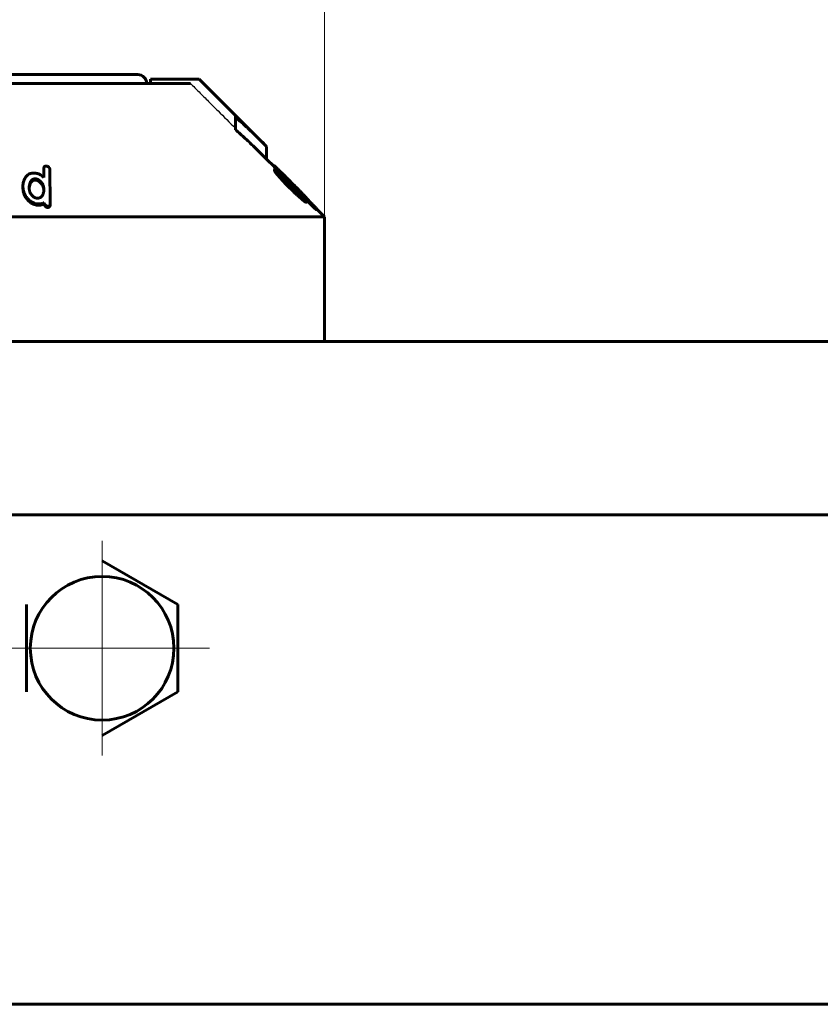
# Model space of a CAD drawing. Header units: millimetres. Extents: x 0 to 841, y 0 to 594.
# Tile 14 of 26: x 224 to 269, y 340 to 395. Entities that reach past the tile are written whole.
import ezdxf

# ---------------------------------------------------------------- set-up
doc = ezdxf.new("R2010")
doc.units = ezdxf.units.MM
for name, pattern in [('K5LT-1', [0]), ('K5LT_AXLED', [12, 7.5, -1.5, 1.5, -1.5]), ('K5LT_BASIC', [0]), ('K5LT_THIN', [0])]:
    doc.linetypes.add(name, pattern=pattern)
doc.layers.add('Системный слой', color=7, linetype='Continuous')
doc.layers.add('Системный слой (1)', color=251, linetype='Continuous', true_color=0x6c6c6c)
doc.styles.add('KDIMTEXTSTYLE', font='txt', dxfattribs={"width": 0.96, "oblique": 15, "height": 5})
doc.styles.add('KTEXTSTYLE', font='txt', dxfattribs={"width": 0.96, "height": 5})
doc.dimstyles.new('KDIMSTYLE (0.50)', dxfattribs={"dimtxt": 5, "dimasz": 1, "dimexe": 2, "dimexo": 0, "dimgap": 1, "dimtad": 1, "dimlfac": 2, "dimtxsty": 'KDIMTEXTSTYLE', "dimsah": 1, "dimcen": 0, "dimdle": 1, "dimadec": 0, "dimazin": 0, "dimtfac": 0.667, "dimtmove": 0, "dimatfit": 3, "dimfxl": 1, "dimtvp": 1, "dimtolj": 1, "dimtzin": 0, "dimarcsym": 0})

# ---------------------------------------------------------------- blocks, each defined once
blk = doc.blocks.new('U1')
at = {"layer": 'Системный слой (1)', "color": 150, "linetype": 'K5LT_BASIC', "lineweight": 60, "true_color": 0x0080ff}
for p, q in [((238.608, 386.662), (238.19, 387.081)), ((241.44, 383.831), (240.992, 384.278))]:
    blk.add_line(p, q, dxfattribs=at)
blk = doc.blocks.new('U3')
at = {"layer": 'Системный слой (1)', "color": 150, "linetype": 'K5LT_BASIC', "lineweight": 60, "true_color": 0x0080ff}
for p, q in [((211.94, 391.831), (221.44, 391.831)), ((221.44, 391.831), (230.94, 391.831))]:
    blk.add_line(p, q, dxfattribs=at)
blk = doc.blocks.new('U5')
at = {"layer": 'Системный слой (1)', "color": 150, "linetype": 'K5LT_BASIC', "lineweight": 60, "true_color": 0x0080ff}
for p, q in [((238.78, 386.416), (238.8, 386.396)), ((240.302, 384.901), (240.839, 384.366))]:
    blk.add_line(p, q, dxfattribs=at)
blk = doc.blocks.new('U10')
at = {"layer": 'Системный слой (1)', "color": 150, "linetype": 'K5LT_BASIC', "lineweight": 60, "true_color": 0x0080ff}
for p, q in [((224.842, 385.483), (224.841, 385.455)), ((224.841, 385.455), (224.841, 385.427)), ((224.849, 385.51), (224.842, 385.483))]:
    blk.add_line(p, q, dxfattribs=at)
blk = doc.blocks.new('U16')
at = {"layer": 'Системный слой (1)', "color": 150, "linetype": 'K5LT_BASIC', "lineweight": 60, "true_color": 0x0080ff}
for p, q in [((240.407, 384.912), (240.408, 384.911)), ((240.408, 384.911), (240.409, 384.909)), ((240.409, 384.909), (240.409, 384.908))]:
    blk.add_line(p, q, dxfattribs=at)
blk = doc.blocks.new('U17')
at = {"layer": 'Системный слой (1)', "color": 150, "linetype": 'K5LT_BASIC', "lineweight": 60, "true_color": 0x0080ff}
for p, q in [((238.608, 386.641), (238.612, 386.633)), ((238.612, 386.633), (238.625, 386.617)), ((238.625, 386.617), (238.646, 386.592))]:
    blk.add_line(p, q, dxfattribs=at)
blk = doc.blocks.new('U23')
at = {"layer": 'Системный слой (1)', "color": 150, "linetype": 'K5LT_BASIC', "lineweight": 60, "true_color": 0x0080ff}
for p, q in [((239.828, 385.295), (239.742, 385.385)), ((239.911, 385.207), (239.828, 385.295)), ((239.988, 385.122), (239.911, 385.207))]:
    blk.add_line(p, q, dxfattribs=at)
blk = doc.blocks.new('U26')
at = {"layer": 'Системный слой (1)', "color": 150, "linetype": 'K5LT_BASIC', "lineweight": 60, "true_color": 0x0080ff}
for p, q in [((239.225, 385.891), (239.06, 386.037)), ((239.405, 385.72), (239.225, 385.891)), ((239.589, 385.54), (239.405, 385.72))]:
    blk.add_line(p, q, dxfattribs=at)
blk = doc.blocks.new('D0')
at = {"layer": 'Системный слой (1)'}
for points in [[(205.94, 396.86), (206.44, 397.518), (201.44, 396.86), (206.44, 396.202)], [(236.44, 396.202), (241.44, 396.86), (236.44, 397.518), (236.94, 396.86)]]:
    blk.add_hatch(color=7, dxfattribs=at).paths.add_polyline_path(points)
at = {"layer": 'Системный слой (1)', "color": 7, "linetype": 'K5LT_THIN', "lineweight": 18}
for p, q in [((201.44, 383.831), (201.44, 398.86)), ((241.44, 383.831), (241.44, 398.86)), ((201.44, 396.86), (206.44, 397.518)), ((206.44, 397.518), (205.94, 396.86)), ((236.94, 396.86), (236.44, 397.518)), ((236.44, 397.518), (241.44, 396.86)), ((206.44, 396.202), (201.44, 396.86)), ((201.44, 396.86), (241.44, 396.86)), ((205.94, 396.86), (206.44, 396.202)), ((241.44, 396.86), (236.44, 396.202)), ((236.44, 396.202), (236.94, 396.86))]:
    blk.add_line(p, q, dxfattribs=at)
blk.add_wipeout([(217.355, 397.86), (217.355, 405.242), (225.198, 405.242), (225.198, 397.86)]).dxf.layer = 'Системный слой (1)'
at = {"layer": 'Системный слой (1)', "color": 7, "insert": (217.355, 404.447), "char_height": 5, "attachment_point": 1, "style": 'KTEXTSTYLE'}
blk.add_mtext('\\fArial|b0|c204|p34;\\H5.0;\\W1.000;\\Q15;\\fGOST Type AU|b0|i0|c204|p34;\\Q15;\\W0.960;80', dxfattribs=at)
blk = doc.blocks.new('KDIMARROW_01')
at = {"layer": 'Системный слой'}
blk.add_hatch(color=0, dxfattribs=at).paths.add_polyline_path([(-5, -0.658), (0, 0), (-5, 0.658), (-4.5, 0)])
at = {"layer": 'Системный слой', "color": 0, "linetype": 'K5LT_THIN', "lineweight": 18}
for p, q in [((-4.5, 0), (-5, 0.658)), ((-5, 0.658), (0, 0)), ((0, 0), (-5, -0.658)), ((-5, -0.658), (-4.5, 0))]:
    blk.add_line(p, q, dxfattribs=at)
at = {"layer": 'Системный слой (1)', "color": 0, "linetype": 'K5LT_THIN', "lineweight": 18}
blk.add_line((644.225, 310.581), (643.725, 310.581), dxfattribs=at)
blk = doc.blocks.new('U33')
at = {"layer": 'Системный слой (1)', "color": 30, "linetype": 'K5LT_AXLED', "lineweight": 18, "true_color": 0xff8000}
for q in [(228.94, 365.618), (222.902, 359.581), (234.977, 359.581), (228.94, 353.543)]:
    blk.add_line((228.94, 359.581), q, dxfattribs=at)

msp = doc.modelspace()

# ---------------------------------------------------------------- linework, layer by layer
at = {"layer": 'Системный слой (1)', "color": 150, "linetype": 'K5LT_BASIC', "lineweight": 60, "true_color": 0x0080ff}
for p, q in [((234.3672, 391.5806), (231.6522, 391.5806)), ((231.6522, 391.3306), (231.6522, 391.5806)), ((234.3672, 391.5806), (234.3968, 391.5806)), ((238.1897, 387.7877), (234.3968, 391.5806)), ((222.3147, 391.3306), (233.909, 391.3306)), ((236.4397, 389.436), (236.4397, 389.5122)), ((236.4397, 388.7289), (236.4397, 389.436)), ((238.1897, 387.0806), (238.1897, 387.7877)), ((225.6676, 386.0676), (225.6676, 386.5824)), ((226.0002, 386.4982), (226.0189, 384.5861)), ((238.608, 386.6413), (238.608, 386.712)), ((238.6353, 386.4227), (238.6353, 386.4934)), ((238.6455, 386.6306), (238.6455, 386.6367)), ((238.6455, 386.5599), (238.6455, 386.6306)), ((238.7172, 386.2872), (238.7172, 386.3579)), ((238.7803, 386.5136), (238.7803, 386.5143)), ((238.9082, 386.4061), (238.9082, 386.4182)), ((225.272, 385.885), (225.272, 385.9557)), ((225.4613, 385.7638), (225.4613, 385.8346)), ((225.6591, 386.0514), (225.6676, 386.0676)), ((239.0037, 386.1047), (239.0037, 386.1519)), ((239.3277, 386.0129), (239.4726, 385.868)), ((239.4658, 385.8305), (239.3942, 385.902)), ((239.4726, 385.868), (239.6074, 385.7333)), ((224.4892, 385.5299), (224.4892, 385.5568)), ((224.4892, 385.4592), (224.4892, 385.5299)), ((224.8405, 385.4331), (224.8405, 385.4851)), ((224.8491, 385.51), (224.8491, 385.5807)), ((225.6591, 385.4128), (225.6591, 385.2733)), ((239.5443, 385.6933), (239.5886, 385.6503)), ((239.5647, 385.7326), (239.5647, 385.7713)), ((239.5886, 385.5402), (239.5886, 385.6109)), ((239.7421, 385.3845), (239.7421, 385.4552)), ((240.032, 385.2901), (240.032, 385.2885)), ((224.7962, 384.7329), (224.7962, 384.8037)), ((240.0558, 384.9202), (240.0558, 384.9909)), ((240.0831, 385.0708), (240.0831, 385.0579)), ((240.3441, 384.9543), (240.3884, 384.9107)), ((240.3884, 384.9107), (240.7312, 384.5687)), ((240.4071, 384.9169), (240.4071, 384.9157)), ((240.4071, 384.892), (240.4071, 384.9157)), ((240.4088, 384.8903), (240.4088, 384.9085)), ((240.4242, 384.656), (240.4242, 384.7267)), ((225.2447, 384.4902), (225.2447, 384.5609)), ((225.6591, 384.5542), (225.6591, 384.6249)), ((225.8484, 384.3708), (225.8484, 384.4415)), ((226.0189, 384.5154), (226.0189, 384.5861)), ((240.9921, 384.2972), (240.9921, 384.2966)), ((240.9921, 384.2259), (240.9921, 384.2966)), ((201.4397, 383.8306), (241.4397, 383.8306)), ((241.4397, 376.8306), (241.4397, 383.8306)), ((336.8897, 376.8306), (105.9897, 376.8306)), ((336.8897, 367.0806), (105.9897, 367.0806)), ((228.9397, 364.4881), (233.1897, 362.0343)), ((224.6897, 357.1269), (224.6897, 362.0343)), ((233.1897, 362.0343), (233.1897, 357.1269)), ((233.1897, 357.1269), (228.9397, 354.6731)), ((336.8897, 339.5633), (105.9897, 339.5633))]:
    msp.add_line(p, q, dxfattribs=at)
msp.add_circle((228.9397, 359.5806), 4.0375, dxfattribs=at)
msp.add_arc((230.9397, 391.3306), 0.5, 0, 90, dxfattribs=at)
at = {"layer": 'Системный слой (1)', "color": 7, "linetype": 'K5LT-1'}
for points, knots in [([(236.4397, 389.5122), (235.8564, 390.0945), (235.1656, 390.784), (234.4747, 391.4733), (234.3672, 391.5806)], [0, 0, 0, 0, 1.6500225, 1.9540229, 1.9540229, 1.9540229, 1.9540229]), ([(233.909, 391.3306), (234.0689, 391.1711), (234.4079, 390.8328), (234.9231, 390.3188), (235.6068, 389.6365), (236.1113, 389.1329), (236.4397, 388.8051)], [0, 0, 0, 0, 1.2764085, 2.7073425, 4.1135239, 6.7363801, 6.7363801, 6.7363801, 6.7363801])]:
    msp.add_open_spline(points, degree=3, knots=knots, dxfattribs=at)
at = {"layer": 'Системный слой (1)', "color": 150, "linetype": 'K5LT_BASIC', "lineweight": 60, "true_color": 0x0080ff}
for points, knots in [([(238.1897, 387.7877), (237.9239, 388.0535), (237.4274, 388.5383), (236.8408, 389.0808), (236.5226, 389.3632), (236.4397, 389.436)], [0, 0, 0, 0, 2.7854933, 5.164573, 6, 6, 6, 6]), ([(236.4397, 388.7289), (236.6228, 388.5682), (236.8999, 388.3188), (237.2786, 387.9665), (237.6815, 387.5833), (237.9874, 387.2828), (238.1897, 387.0806)], [0, 0, 0, 0, 2.1517506, 3.2805996, 4.5266543, 7, 7, 7, 7]), ([(225.8484, 386.6841), (225.8298, 386.6863), (225.7992, 386.6884), (225.7669, 386.6859), (225.7489, 386.6826), (225.7358, 386.6793), (225.7204, 386.6736), (225.7052, 386.6651), (225.6925, 386.6544), (225.6831, 386.6426), (225.6721, 386.6224), (225.6681, 386.6019), (225.6676, 386.5855), (225.6676, 386.5824)], [0, 0, 0, 0, 2.7328498, 4.4024358, 4.8860917, 5.5974294, 6.5575957, 7.6069632, 8.6652401, 9.6874935, 10.5965137, 13.3674121, 14, 14, 14, 14]), ([(226.0002, 386.4982), (226.0002, 386.5092), (225.9984, 386.5275), (225.99, 386.5559), (225.9778, 386.5804), (225.9614, 386.6025), (225.9441, 386.6209), (225.9104, 386.6504), (225.8758, 386.6708), (225.8484, 386.6841)], [0, 0, 0, 0, 1.5751464, 2.5858295, 3.9913733, 5.0646702, 5.8860252, 6.8842309, 10, 10, 10, 10]), ([(238.8792, 386.4592), (238.8338, 386.5039), (238.7801, 386.5564), (238.7122, 386.6217), (238.6716, 386.6602), (238.6383, 386.6905), (238.6202, 386.7057), (238.6103, 386.7129), (238.608, 386.7131), (238.608, 386.712)], [0, 0, 0, 0, 3.3231368, 4.0542281, 5.8369085, 7.2016591, 8.1673343, 9.0090737, 10, 10, 10, 10]), ([(238.608, 386.712), (238.608, 386.7108), (238.6101, 386.7069), (238.6188, 386.6951), (238.6341, 386.6762), (238.6633, 386.6426), (238.7114, 386.589), (238.7527, 386.544), (238.7803, 386.5143)], [0, 0, 0, 0, 1.2680834, 1.8469668, 3.1290281, 4.7834343, 6.3234585, 9, 9, 9, 9]), ([(239.3191, 385.9153), (239.2791, 385.9539), (239.2013, 386.0286), (239.0897, 386.1344), (238.9918, 386.2256), (238.9037, 386.306), (238.8348, 386.367), (238.777, 386.4161), (238.733, 386.4515), (238.6954, 386.4791), (238.6681, 386.496), (238.6442, 386.5062), (238.636, 386.5023), (238.6353, 386.4946), (238.6353, 386.4934)], [0, 0, 0, 0, 2.0018825, 3.835557, 5.5087423, 6.9533745, 8.4550851, 9.3010844, 10.4060753, 11.3530698, 12.2436656, 13.1190688, 14.7119622, 15, 15, 15, 15]), ([(238.6353, 386.4934), (238.6353, 386.4875), (238.6409, 386.4714), (238.6669, 386.4271), (238.6957, 386.3865), (238.7172, 386.3579)], [0, 0, 0, 0, 1.8315485, 3.2850548, 6, 6, 6, 6]), ([(238.6353, 386.4227), (238.6353, 386.4168), (238.6409, 386.4007), (238.6669, 386.3564), (238.6957, 386.3158), (238.7172, 386.2872)], [0, 0, 0, 0, 1.8315485, 3.2850548, 6, 6, 6, 6]), ([(238.7803, 386.5136), (238.7645, 386.5293), (238.7451, 386.5484), (238.7241, 386.5687), (238.7148, 386.5776), (238.7039, 386.5879), (238.6911, 386.5998), (238.678, 386.6116), (238.6667, 386.6213), (238.6544, 386.6312), (238.6485, 386.6351), (238.6455, 386.6367)], [0, 0, 0, 0, 3.1660188, 3.7653099, 4.3073282, 5.1123983, 6.1108278, 7.2709667, 8.4898763, 9.6075726, 12, 12, 12, 12]), ([(238.6455, 386.6306), (238.6564, 386.6184), (238.6775, 386.5948), (238.71, 386.5594), (238.7435, 386.5241), (238.7671, 386.4999), (238.7803, 386.4869)], [0, 0, 0, 0, 2.1490238, 3.8980595, 5.3130708, 7, 7, 7, 7]), ([(238.6455, 386.5599), (238.6564, 386.5477), (238.6775, 386.5241), (238.71, 386.4887), (238.7435, 386.4534), (238.7671, 386.4292), (238.7803, 386.4162)], [0, 0, 0, 0, 2.1490238, 3.8980595, 5.3130708, 7, 7, 7, 7]), ([(238.7172, 386.3579), (238.7519, 386.3146), (238.8131, 386.2406), (238.9096, 386.1292), (239.011, 386.0159), (239.109, 385.9104), (239.2029, 385.8121), (239.3189, 385.6926), (239.4173, 385.5942), (239.4897, 385.5232)], [0, 0, 0, 0, 1.8435374, 2.97405, 4.1747934, 5.9171181, 6.6405628, 7.5493135, 10, 10, 10, 10]), ([(239.3277, 386.0129), (239.2748, 386.0657), (239.1847, 386.1556), (239.0484, 386.2913), (238.9517, 386.3875), (238.8928, 386.4458), (238.8792, 386.4592)], [0, 0, 0, 0, 2.4182588, 4.1276742, 6.3305724, 7, 7, 7, 7]), ([(238.9082, 386.4182), (238.9064, 386.4196), (238.9033, 386.4218), (238.8991, 386.4248), (238.8958, 386.427), (238.8934, 386.4285), (238.892, 386.4292), (238.8913, 386.4295), (238.8911, 386.4294), (238.8911, 386.4293)], [0, 0, 0, 0, 2.5127459, 4.3179605, 6.3169207, 7.7758509, 8.785342, 9.49352, 10, 10, 10, 10]), ([(239.3942, 385.902), (239.3521, 385.9445), (239.2963, 386.0009), (239.211, 386.0876), (239.1516, 386.1483), (239.0822, 386.2198), (239.0378, 386.266), (238.9945, 386.3116), (238.9699, 386.3378), (238.9474, 386.3622), (238.9288, 386.3826), (238.9111, 386.4025), (238.8982, 386.418), (238.8923, 386.4261), (238.8911, 386.4286), (238.8911, 386.4293)], [0, 0, 0, 0, 3.1964088, 4.1872223, 6.4810631, 7.7860782, 9.7212549, 10.1616456, 11.6214031, 12.0389677, 12.5633552, 13.7673533, 14.5395044, 15.3087377, 16, 16, 16, 16]), ([(239.5647, 385.7713), (239.5159, 385.8201), (239.4507, 385.8852), (239.3409, 385.9946), (239.2674, 386.0677), (239.1692, 386.1652), (239.109, 386.2246), (239.0382, 386.294), (238.9838, 386.3469), (238.9354, 386.3931), (238.9134, 386.4134), (238.9082, 386.4182)], [0, 0, 0, 0, 2.5053226, 3.3041716, 5.5737908, 6.2661218, 8.4016977, 8.7442449, 10.1850175, 11.5401986, 12, 12, 12, 12]), ([(224.8132, 386.2322), (224.7771, 386.2057), (224.7179, 386.1548), (224.6483, 386.0746), (224.597, 385.9977), (224.5621, 385.9286), (224.5368, 385.864), (224.5007, 385.7458), (224.4892, 385.6404), (224.4892, 385.5568)], [0, 0, 0, 0, 1.5602902, 2.7833286, 3.9478115, 5.0927719, 5.8016394, 6.686793, 10, 10, 10, 10]), ([(225.318, 386.2604), (225.2807, 386.2686), (225.2182, 386.28), (225.145, 386.2874), (225.0944, 386.2898), (225.0522, 386.29), (224.9991, 386.2869), (224.9476, 386.2795), (224.8894, 386.2654), (224.847, 386.2495), (224.8198, 386.2358), (224.8132, 386.2322)], [0, 0, 0, 0, 2.5495058, 4.2047117, 4.9236654, 5.9584787, 7.0663481, 8.5856904, 9.6060976, 11.4108297, 12, 12, 12, 12]), ([(224.8491, 385.5807), (224.8538, 385.6123), (224.8632, 385.662), (224.8822, 385.7271), (224.9001, 385.7737), (224.9185, 385.8107), (224.9399, 385.8455), (224.9645, 385.8776), (224.9971, 385.9084), (225.028, 385.9295), (225.0587, 385.9449), (225.094, 385.9576), (225.1352, 385.9653), (225.1741, 385.9671), (225.2181, 385.9653), (225.2496, 385.9605), (225.272, 385.9557)], [0, 0, 0, 0, 2.8843157, 4.4557718, 5.933348, 7.2556845, 8.0457761, 9.4403453, 10.6340638, 11.6510391, 12.2981366, 13.1330488, 14.2599576, 15.0503313, 15.5945437, 17, 17, 17, 17]), ([(224.8491, 385.51), (224.8538, 385.5416), (224.8632, 385.5912), (224.8822, 385.6564), (224.9001, 385.703), (224.9185, 385.74), (224.9399, 385.7748), (224.9645, 385.8069), (224.9971, 385.8377), (225.028, 385.8588), (225.0587, 385.8742), (225.094, 385.8868), (225.1352, 385.8946), (225.1741, 385.8963), (225.2181, 385.8946), (225.2496, 385.8898), (225.272, 385.885)], [0, 0, 0, 0, 2.8843157, 4.4557718, 5.933348, 7.2556845, 8.0457761, 9.4403453, 10.6340638, 11.6510391, 12.2981366, 13.1330488, 14.2599576, 15.0503313, 15.5945437, 17, 17, 17, 17]), ([(225.4613, 385.8346), (225.4475, 385.8481), (225.4252, 385.8672), (225.3905, 385.8921), (225.3611, 385.9107), (225.3213, 385.933), (225.2912, 385.9473), (225.272, 385.9557)], [0, 0, 0, 0, 2.1961175, 3.2578364, 4.5889925, 5.8722295, 8, 8, 8, 8]), ([(225.4613, 385.7638), (225.4475, 385.7774), (225.4252, 385.7965), (225.3905, 385.8214), (225.3611, 385.84), (225.3213, 385.8623), (225.2912, 385.8766), (225.272, 385.885)], [0, 0, 0, 0, 2.1961175, 3.2578364, 4.5889925, 5.8722295, 8, 8, 8, 8]), ([(225.6591, 386.0514), (225.6351, 386.0737), (225.5846, 386.1168), (225.5149, 386.1655), (225.456, 386.1998), (225.3966, 386.2302), (225.35, 386.2494), (225.318, 386.2604)], [0, 0, 0, 0, 2.0803223, 4.1321219, 5.125435, 6.0909518, 8, 8, 8, 8]), ([(225.6591, 385.4128), (225.6591, 385.4389), (225.656, 385.4788), (225.6439, 385.5384), (225.6274, 385.5917), (225.6006, 385.6517), (225.5684, 385.7061), (225.5235, 385.7681), (225.4873, 385.8087), (225.4613, 385.8346)], [0, 0, 0, 0, 1.8174629, 2.7474941, 4.0940544, 5.4809158, 6.9084088, 7.9563778, 10, 10, 10, 10]), ([(238.7172, 386.2872), (238.7519, 386.2439), (238.8131, 386.1699), (238.9096, 386.0585), (239.011, 385.9452), (239.109, 385.8397), (239.2029, 385.7414), (239.3189, 385.6219), (239.4173, 385.5235), (239.4897, 385.4525)], [0, 0, 0, 0, 1.8435374, 2.97405, 4.1747934, 5.9171181, 6.6405628, 7.5493135, 10, 10, 10, 10]), ([(239.0037, 386.1519), (238.9952, 386.1573), (238.9852, 386.163), (238.9748, 386.167), (238.9694, 386.1676), (238.9679, 386.1653), (238.9679, 386.1635)], [0, 0, 0, 0, 2.9387721, 3.8514313, 5.5116802, 7, 7, 7, 7]), ([(239.3191, 385.757), (239.2844, 385.7931), (239.2186, 385.8622), (239.1473, 385.939), (239.0932, 385.9989), (239.0643, 386.0316), (239.0318, 386.0697), (239.013, 386.0926), (238.9964, 386.1142), (238.9846, 386.1302), (238.9733, 386.1476), (238.9684, 386.1585), (238.9679, 386.1626), (238.9679, 386.1635)], [0, 0, 0, 0, 3.140996, 5.9394598, 6.7499854, 8.5653205, 9.0001654, 10.5106409, 10.9610219, 11.5572458, 12.5725185, 13.6387321, 14, 14, 14, 14]), ([(239.5886, 385.6109), (239.5377, 385.6614), (239.4506, 385.7472), (239.3476, 385.8464), (239.284, 385.9068), (239.2413, 385.9466), (239.1813, 386.0021), (239.114, 386.0623), (239.0487, 386.1172), (239.0172, 386.1418), (239.0037, 386.1519)], [0, 0, 0, 0, 2.7089094, 4.5645255, 5.429396, 6.1038849, 6.8602405, 8.7143108, 9.9318819, 11, 11, 11, 11]), ([(239.5357, 385.7029), (239.5336, 385.705), (239.5234, 385.7151), (239.4841, 385.7536), (239.4141, 385.8223), (239.3521, 385.883), (239.3191, 385.9153)], [0, 0, 0, 0, 0.2101098, 0.9893824, 3.8048755, 7, 7, 7, 7]), ([(239.4658, 385.8305), (239.5026, 385.794), (239.5705, 385.7268), (239.6883, 385.6108), (239.7686, 385.5325), (239.8171, 385.4854)], [0, 0, 0, 0, 1.8711976, 3.4454128, 6, 6, 6, 6]), ([(224.4892, 385.5299), (224.4892, 385.465), (224.4979, 385.3686), (224.5257, 385.2563), (224.5487, 385.1869), (224.5739, 385.1244), (224.6121, 385.0476), (224.6598, 384.9697), (224.7221, 384.8855), (224.7685, 384.8327), (224.7962, 384.8037)], [0, 0, 0, 0, 2.8750632, 4.2264595, 4.9371338, 5.9493769, 7.0079315, 8.4023173, 9.5393901, 11, 11, 11, 11]), ([(224.4892, 385.4592), (224.4892, 385.3943), (224.4979, 385.2979), (224.5257, 385.1856), (224.5487, 385.1161), (224.5739, 385.0537), (224.6121, 384.9769), (224.6598, 384.899), (224.7221, 384.8148), (224.7685, 384.7619), (224.7962, 384.7329)], [0, 0, 0, 0, 2.8750632, 4.2264595, 4.9371338, 5.9493769, 7.0079315, 8.4023173, 9.5393901, 11, 11, 11, 11]), ([(224.8491, 385.5807), (224.8488, 385.5808), (224.8483, 385.5807), (224.8479, 385.5804), (224.8475, 385.5801), (224.8472, 385.5798), (224.8469, 385.5794), (224.8466, 385.5789), (224.8462, 385.578), (224.8456, 385.5764), (224.845, 385.5743), (224.8444, 385.5712), (224.8436, 385.5663), (224.8426, 385.5578), (224.8418, 385.5463), (224.841, 385.5295), (224.8406, 385.509), (224.8405, 385.493), (224.8405, 385.4851)], [0, 0, 0, 0, 0.1295773, 0.2234207, 0.2838165, 0.3588664, 0.4458753, 0.5537203, 0.6792581, 0.9952895, 1.5576671, 1.973509, 2.8899859, 4.4553566, 7.0140831, 9.665658, 14.349068, 19, 19, 19, 19]), ([(224.8405, 385.4331), (224.8405, 385.4034), (224.8446, 385.3528), (224.861, 385.2816), (224.8828, 385.2207), (224.9115, 385.1622), (224.9507, 385.0992), (224.9961, 385.041), (225.0322, 385.0022), (225.0469, 384.9874)], [0, 0, 0, 0, 1.9463654, 3.2755057, 4.6106772, 5.9157481, 7.1531002, 8.8890014, 10, 10, 10, 10]), ([(225.2004, 384.8957), (225.2279, 384.8902), (225.273, 384.884), (225.331, 384.8839), (225.3752, 384.8886), (225.4139, 384.8975), (225.4465, 384.9097), (225.4744, 384.9237), (225.5008, 384.9407), (225.5274, 384.9628), (225.5521, 384.9892), (225.574, 385.0185), (225.5924, 385.0492), (225.6125, 385.0902), (225.6324, 385.1442), (225.6487, 385.2089), (225.6562, 385.253), (225.6591, 385.2733)], [0, 0, 0, 0, 1.7472985, 2.7965654, 3.6526451, 4.6329311, 5.4653309, 6.1131352, 6.9398447, 7.8798969, 8.8864617, 9.9442735, 11.0079935, 12.0163459, 13.982244, 16.1483756, 18, 18, 18, 18]), ([(225.6591, 385.3421), (225.6591, 385.3682), (225.656, 385.4081), (225.6439, 385.4677), (225.6274, 385.521), (225.6006, 385.581), (225.5684, 385.6354), (225.5235, 385.6974), (225.4873, 385.738), (225.4613, 385.7638)], [0, 0, 0, 0, 1.8174629, 2.7474941, 4.0940544, 5.4809158, 6.9084088, 7.9563778, 10, 10, 10, 10]), ([(239.3191, 385.757), (239.345, 385.7298), (239.4013, 385.6722), (239.4592, 385.6146), (239.4897, 385.5845)], [0, 0, 0, 0, 2.369705, 5, 5, 5, 5]), ([(239.4897, 385.5845), (239.533, 385.5419), (239.591, 385.4852), (239.6814, 385.3982), (239.7457, 385.3372), (239.826, 385.2627), (239.8834, 385.2109), (239.9421, 385.16), (239.9817, 385.1269), (240.018, 385.0987), (240.0419, 385.0814), (240.065, 385.0664), (240.0772, 385.0602), (240.0831, 385.0579)], [0, 0, 0, 0, 2.7231995, 3.5702081, 5.5473791, 6.6894398, 8.5803639, 9.1922945, 10.6197002, 11.4077197, 12.16309, 12.8642092, 14, 14, 14, 14]), ([(239.4897, 385.5232), (239.5385, 385.4752), (239.6359, 385.3804), (239.7803, 385.2428), (239.921, 385.112), (240.0116, 385.0302), (240.0558, 384.9909)], [0, 0, 0, 0, 1.8120718, 3.5932718, 5.3101337, 7, 7, 7, 7]), ([(239.4897, 385.4525), (239.5385, 385.4045), (239.6359, 385.3097), (239.7803, 385.1721), (239.921, 385.0413), (240.0116, 384.9595), (240.0558, 384.9202)], [0, 0, 0, 0, 1.8120718, 3.5932718, 5.3101337, 7, 7, 7, 7]), ([(239.5443, 385.6933), (239.5443, 385.6935), (239.544, 385.694), (239.5427, 385.6956), (239.5413, 385.6971), (239.5389, 385.6997), (239.5371, 385.7015), (239.5357, 385.7029)], [0, 0, 0, 0, 2.2153343, 3.0913965, 4.6346294, 5.5343522, 8, 8, 8, 8]), ([(240.032, 385.2901), (240.032, 385.291), (240.0295, 385.295), (240.0191, 385.3074), (240.0026, 385.3257), (239.9811, 385.3485), (239.9557, 385.3751), (239.931, 385.4007), (239.8941, 385.4386), (239.8522, 385.4813), (239.7893, 385.5451), (239.7098, 385.6254), (239.6278, 385.7079), (239.5779, 385.7581), (239.5647, 385.7713)], [0, 0, 0, 0, 1.0563161, 1.9008759, 2.6717685, 3.8046891, 4.528098, 5.3086555, 6.1558292, 7.8090634, 8.7973812, 11.2052034, 13.9996922, 15, 15, 15, 15]), ([(240.2639, 384.9449), (240.1938, 385.0223), (240.0823, 385.1431), (239.8577, 385.3791), (239.7024, 385.5371), (239.5886, 385.6503)], [0, 0, 0, 0, 2.1480519, 3.2196219, 6, 6, 6, 6]), ([(239.7421, 385.4552), (239.7177, 385.4799), (239.684, 385.5139), (239.6407, 385.5578), (239.6163, 385.5825), (239.5988, 385.6004), (239.591, 385.6084), (239.5886, 385.6109)], [0, 0, 0, 0, 3.7961027, 5.2407042, 6.7612888, 7.6048989, 8, 8, 8, 8]), ([(239.7421, 385.3845), (239.7177, 385.4092), (239.684, 385.4432), (239.6407, 385.4871), (239.6163, 385.5118), (239.5988, 385.5297), (239.591, 385.5377), (239.5886, 385.5402)], [0, 0, 0, 0, 3.7961027, 5.2407042, 6.7612888, 7.6048989, 8, 8, 8, 8]), ([(240.2093, 385.1283), (240.1557, 385.1827), (240.0656, 385.2738), (239.9491, 385.3909), (239.8569, 385.4834), (239.7745, 385.566), (239.6884, 385.6523), (239.6344, 385.7063), (239.6074, 385.7333)], [0, 0, 0, 0, 2.602905, 4.2610456, 5.3049337, 6.7035081, 7.8522974, 9, 9, 9, 9]), ([(240.0831, 385.0708), (240.0831, 385.0726), (240.0814, 385.0778), (240.0741, 385.0896), (240.0632, 385.1046), (240.0497, 385.1217), (240.0318, 385.1432), (240.0083, 385.1703), (239.9724, 385.2106), (239.9247, 385.2626), (239.8651, 385.3263), (239.8039, 385.3907), (239.7617, 385.4348), (239.7421, 385.4552)], [0, 0, 0, 0, 0.8082275, 1.6349905, 2.3215601, 3.1048037, 3.8638786, 4.8566238, 6.0676783, 7.9998066, 9.9353986, 12.1157425, 14, 14, 14, 14]), ([(239.8171, 385.4854), (239.84, 385.4636), (239.8833, 385.4225), (239.931, 385.3776), (239.9665, 385.3446), (239.9907, 385.3224), (240.011, 385.3043), (240.0233, 385.2938), (240.0304, 385.2884), (240.032, 385.2879), (240.032, 385.2885)], [0, 0, 0, 0, 2.6175481, 4.9504784, 5.8108047, 7.3011136, 8.4384531, 9.3322073, 10.1367305, 11, 11, 11, 11]), ([(224.7962, 384.8037), (224.8251, 384.7775), (224.8806, 384.731), (224.948, 384.6847), (225.0128, 384.6458), (225.0703, 384.6161), (225.1558, 384.5826), (225.2109, 384.5676), (225.2447, 384.5609)], [0, 0, 0, 0, 2.2070952, 3.9984576, 4.3786467, 6.1775668, 7.3149687, 9, 9, 9, 9]), ([(224.7962, 384.7329), (224.8251, 384.7068), (224.8806, 384.6603), (224.948, 384.614), (225.0128, 384.5751), (225.0703, 384.5454), (225.1558, 384.5119), (225.2109, 384.4969), (225.2447, 384.4902)], [0, 0, 0, 0, 2.2070952, 3.9984576, 4.3786467, 6.1775668, 7.3149687, 9, 9, 9, 9]), ([(225.0469, 384.9874), (225.06, 384.9766), (225.0825, 384.9587), (225.1146, 384.936), (225.1379, 384.9215), (225.1594, 384.91), (225.1785, 384.9015), (225.1937, 384.897), (225.2004, 384.8957)], [0, 0, 0, 0, 2.6719647, 4.4763768, 6.0018366, 6.7650331, 8.048554, 9, 9, 9, 9]), ([(240.0558, 384.9909), (240.1005, 384.9525), (240.172, 384.8918), (240.2473, 384.8307), (240.3025, 384.7877), (240.3376, 384.7619), (240.3701, 384.7403), (240.3906, 384.728), (240.4087, 384.7199), (240.4212, 384.7181), (240.4242, 384.7225), (240.4242, 384.7267)], [0, 0, 0, 0, 2.9232853, 4.7154468, 5.4433412, 7.2347913, 7.7613874, 8.8133041, 9.7370607, 10.7109501, 12, 12, 12, 12]), ([(240.0558, 384.9202), (240.1005, 384.8817), (240.172, 384.8211), (240.2473, 384.76), (240.3025, 384.717), (240.3376, 384.6912), (240.3701, 384.6696), (240.3906, 384.6573), (240.4087, 384.6492), (240.4212, 384.6474), (240.4242, 384.6518), (240.4242, 384.656)], [0, 0, 0, 0, 2.9232853, 4.7154468, 5.4433412, 7.2347913, 7.7613874, 8.8133041, 9.7370607, 10.7109501, 12, 12, 12, 12]), ([(240.4071, 384.9169), (240.4071, 384.9183), (240.4003, 384.9278), (240.3786, 384.9519), (240.3551, 384.9772), (240.3322, 385.0014), (240.2851, 385.0506), (240.2414, 385.0956), (240.2093, 385.1283)], [0, 0, 0, 0, 1.6029935, 3.2960677, 3.8732159, 4.8833719, 6.0999001, 9, 9, 9, 9]), ([(240.4242, 384.7267), (240.4242, 384.7305), (240.422, 384.7389), (240.4124, 384.7576), (240.3992, 384.7782), (240.3812, 384.8034), (240.361, 384.8296), (240.3245, 384.8748), (240.29, 384.9151), (240.2639, 384.9449)], [0, 0, 0, 0, 1.5106281, 2.5028834, 3.9285718, 4.9103744, 5.9966992, 7.1753367, 10, 10, 10, 10]), ([(240.3441, 384.9543), (240.344, 384.9544), (240.3438, 384.9547), (240.3431, 384.9555), (240.3421, 384.9565), (240.3406, 384.958), (240.3382, 384.9605), (240.3338, 384.9649), (240.327, 384.9718), (240.3063, 384.9926), (240.2878, 385.0111), (240.2724, 385.0264)], [0, 0, 0, 0, 0.1510536, 0.2591609, 0.4751233, 0.6831581, 1.0496334, 1.7197234, 2.9015303, 4.4216224, 12, 12, 12, 12]), ([(240.2724, 385.0264), (240.2888, 385.0115), (240.3134, 384.9893), (240.3466, 384.9602), (240.3689, 384.9413), (240.3843, 384.9289), (240.3937, 384.9218), (240.404, 384.9147), (240.4071, 384.9141), (240.4071, 384.9157)], [0, 0, 0, 0, 1.9396327, 3.0835079, 4.848223, 5.908439, 6.6940477, 7.636489, 10, 10, 10, 10]), ([(225.2447, 384.5609), (225.2813, 384.5565), (225.3426, 384.5526), (225.4188, 384.5559), (225.4737, 384.5629), (225.5193, 384.572), (225.5613, 384.5837), (225.6087, 384.6004), (225.6401, 384.6149), (225.6591, 384.6249)], [0, 0, 0, 0, 2.4225798, 4.0383092, 5.1411023, 6.2468991, 7.3285666, 8.3018839, 10, 10, 10, 10]), ([(225.2447, 384.4902), (225.2813, 384.4858), (225.3426, 384.4819), (225.4188, 384.4852), (225.4737, 384.4922), (225.5193, 384.5013), (225.5613, 384.5129), (225.6087, 384.5297), (225.6401, 384.5442), (225.6591, 384.5542)], [0, 0, 0, 0, 2.4225798, 4.0383091, 5.1411023, 6.2468991, 7.3285665, 8.3018839, 10, 10, 10, 10]), ([(225.6591, 384.6249), (225.6666, 384.6089), (225.6799, 384.5827), (225.7012, 384.5474), (225.7196, 384.5213), (225.738, 384.4991), (225.7553, 384.4815), (225.776, 384.464), (225.7956, 384.4514), (225.8178, 384.4412), (225.83, 384.4373), (225.8382, 384.4355)], [0, 0, 0, 0, 2.6387484, 4.3106838, 5.918997, 7.1041188, 8.2253585, 9.1556334, 10.5420944, 11.0437633, 12, 12, 12, 12]), ([(225.6591, 384.5542), (225.6666, 384.5382), (225.6799, 384.512), (225.7012, 384.4767), (225.7196, 384.4506), (225.738, 384.4284), (225.7553, 384.4108), (225.776, 384.3933), (225.7956, 384.3807), (225.8178, 384.3705), (225.83, 384.3666), (225.8382, 384.3648)], [0, 0, 0, 0, 2.6387484, 4.3106838, 5.918997, 7.1041188, 8.2253585, 9.1556334, 10.5420944, 11.0437633, 12, 12, 12, 12]), ([(225.8382, 384.4355), (225.8395, 384.4352), (225.8409, 384.435), (225.8428, 384.435), (225.8439, 384.4351), (225.845, 384.4354), (225.8461, 384.4359), (225.8468, 384.4365), (225.8475, 384.4374), (225.8482, 384.439), (225.8484, 384.4404), (225.8484, 384.4415)], [0, 0, 0, 0, 2.7776562, 3.0410947, 3.8758236, 5.1659839, 5.6956034, 6.9096825, 7.7321525, 8.8832346, 12, 12, 12, 12]), ([(225.8382, 384.3648), (225.8395, 384.3645), (225.8409, 384.3642), (225.8428, 384.3643), (225.8439, 384.3644), (225.845, 384.3647), (225.8461, 384.3652), (225.8468, 384.3658), (225.8475, 384.3667), (225.8482, 384.3683), (225.8484, 384.3697), (225.8484, 384.3708)], [0, 0, 0, 0, 2.7776562, 3.0410947, 3.8758236, 5.1659839, 5.6956034, 6.9096825, 7.7321525, 8.8832346, 12, 12, 12, 12]), ([(225.8484, 384.4415), (225.8662, 384.4374), (225.8888, 384.4341), (225.9155, 384.435), (225.9295, 384.4366), (225.9446, 384.4403), (225.9595, 384.4464), (225.9738, 384.4554), (225.9866, 384.4675), (225.997, 384.482), (226.0061, 384.5004), (226.0134, 384.5238), (226.018, 384.5534), (226.0189, 384.5749), (226.0189, 384.5861)], [0, 0, 0, 0, 2.4156378, 2.9237634, 3.6104482, 4.3658565, 5.167941, 6.0656587, 7.1080764, 8.2340578, 9.3158802, 10.951464, 12.8968947, 15, 15, 15, 15]), ([(225.8484, 384.3708), (225.8662, 384.3667), (225.8888, 384.3634), (225.9155, 384.3643), (225.9295, 384.3659), (225.9446, 384.3696), (225.9595, 384.3757), (225.9738, 384.3846), (225.9866, 384.3968), (225.997, 384.4113), (226.0061, 384.4297), (226.0134, 384.4531), (226.018, 384.4827), (226.0189, 384.5042), (226.0189, 384.5154)], [0, 0, 0, 0, 2.4156378, 2.9237634, 3.6104482, 4.3658565, 5.167941, 6.0656587, 7.1080763, 8.2340578, 9.3158802, 10.951464, 12.8968947, 15, 15, 15, 15]), ([(240.9648, 384.3301), (240.9565, 384.3392), (240.9399, 384.3569), (240.91, 384.388), (240.874, 384.425), (240.8334, 384.4662), (240.784, 384.5158), (240.7514, 384.5485), (240.7312, 384.5687)], [0, 0, 0, 0, 1.3499505, 2.281421, 3.617318, 5.4699526, 6.7857819, 9, 9, 9, 9]), ([(240.8386, 384.4371), (240.8547, 384.421), (240.8773, 384.3987), (240.9034, 384.3737), (240.9192, 384.3588), (240.9349, 384.3442), (240.9513, 384.3295), (240.9657, 384.3171), (240.9804, 384.305), (240.988, 384.2993), (240.9921, 384.2966)], [0, 0, 0, 0, 2.6259926, 3.6114121, 4.3686252, 5.3767527, 6.5465256, 7.7788555, 8.9243136, 11, 11, 11, 11]), ([(240.8386, 384.3663), (240.8547, 384.3503), (240.8773, 384.328), (240.9034, 384.303), (240.9192, 384.2881), (240.9349, 384.2735), (240.9513, 384.2588), (240.9657, 384.2464), (240.9804, 384.2343), (240.988, 384.2286), (240.9921, 384.2259)], [0, 0, 0, 0, 2.6259926, 3.6114121, 4.3686252, 5.3767527, 6.5465256, 7.7788555, 8.9243136, 11, 11, 11, 11]), ([(240.9921, 384.2972), (240.9921, 384.2974), (240.9916, 384.2982), (240.9898, 384.3006), (240.9871, 384.304), (240.9816, 384.3107), (240.9741, 384.3194), (240.9674, 384.3271), (240.9648, 384.3301)], [0, 0, 0, 0, 0.6599407, 1.5932547, 2.7079142, 3.7398062, 6.9841481, 9, 9, 9, 9])]:
    msp.add_open_spline(points, degree=3, knots=knots, dxfattribs=at)
msp.add_open_spline([(240.8386, 384.4371), (240.1526, 385.1205), (239.4665, 385.8038), (238.7803, 386.4869)], degree=3, dxfattribs=at)

# ---------------------------------------------------------------- block references
at = {"layer": 'Системный слой (1)'}
for name in ['U3', 'U1', 'U17', 'U5', 'U26', 'U10', 'U23', 'U16', 'U33']:
    msp.add_blockref(name, (0, 0), dxfattribs=at)

# ---------------------------------------------------------------- next in the draw order: dimensions: what is measured, and where the dimension line sits
at = {"layer": 'Системный слой (1)', "color": 7}
dim = msp.add_linear_dim(base=(201.4397, 396.8598), p1=(241.4397, 383.8306), p2=(201.4397, 383.8306), dimstyle='KDIMSTYLE (0.50)', override={"dimexo": 0, "dimpost": '\\fGOST Type AU|b0|c204|p34;\\H5.0;\\W0.960;\\Q15;<>', "dimblk1": 'KDIMARROW_01', "dimblk2": 'KDIMARROW_01', "dimse1": 0, "dimse2": 0, "dimclrt": 7, "dimtol": 1, "dimtp": 0, "dimtm": 0, "dimtdec": 5, "dimtolj": 1}, dxfattribs=at)
dim.commit()
dim.dimension.update_dxf_attribs({"geometry": 'D0', "text_midpoint": (221.4397, 396.8598), "dimtype": 160})

doc.saveas('drawing.dxf')
